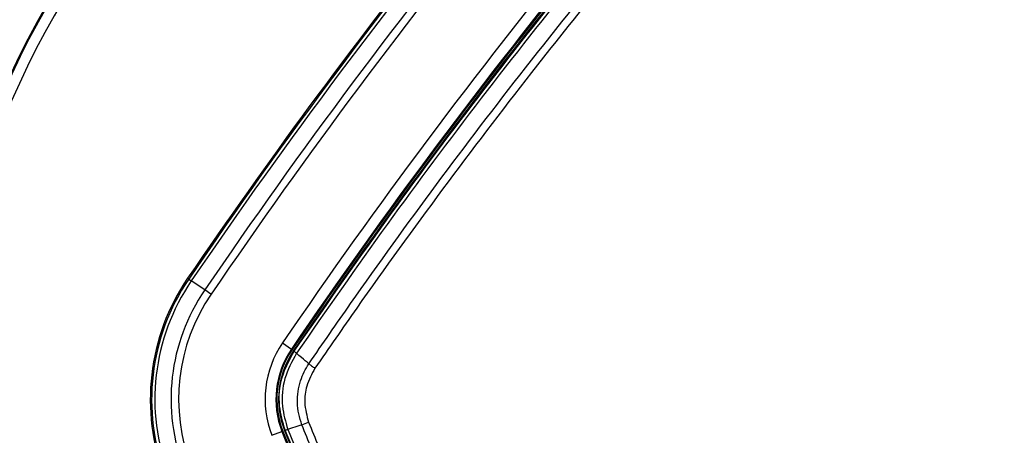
# Model space of a CAD drawing. Header units: millimetres. Extents: x 1591 to 17407, y 888 to 16227.
# Tile 34 of 78: x 3431 to 3613, y 10200 to 10277. Entities that reach past the tile are written whole.
import ezdxf

# ---------------------------------------------------------------- set-up
doc = ezdxf.new("R2010")
doc.units = ezdxf.units.MM
doc.layers.add('COMPONENT_GEOMETRY', color=7, linetype='Continuous')
doc.styles.add('SLDTEXTSTYLE1', font='TXT', dxfattribs={"width": 0.75})
doc.dimstyles.new('SLDDIMSTYLE0', dxfattribs={"dimtxt": 100, "dimasz": 6.604, "dimexe": 0, "dimexo": 0.0625, "dimgap": 25, "dimtad": 0, "dimtih": 1, "dimtoh": 1, "dimdec": 0, "dimlfac": 0.5, "dimrnd": 1e-09, "dimzin": 12, "dimdsep": 46, "dimtxsty": 'SLDTEXTSTYLE1', "dimsah": 1, "dimcen": 0.09, "dimadec": 0, "dimazin": 3, "dimtfac": 1, "dimtdec": 0, "dimtofl": 0, "dimtmove": 0, "dimatfit": 3, "dimfxl": 1, "dimfrac": 2, "dimtolj": 1, "dimtzin": 12, "dimarcsym": 0})

# ---------------------------------------------------------------- blocks, each defined once
blk = doc.blocks.new('_D')
at = {"layer": 'COMPONENT_GEOMETRY', "color": 7, "ltscale": 2}
for p, q in [((8879.1, 12946.13), (8879.1, 8407.68)), ((2657.77, 9298.99), (2657.77, 8407.68)), ((2657.77, 8414.03), (5620.66, 8414.03)), ((8879.1, 8414.03), (5916.21, 8414.03))]:
    blk.add_line(p, q, dxfattribs=at)
for points in [[(2657.77, 8414.03), (2664.37, 8413.02), (2664.37, 8415.05)], [(8879.1, 8414.03), (8872.5, 8415.05), (8872.5, 8413.02)]]:
    blk.add_solid(points, dxfattribs=at)
at = {"layer": 'COMPONENT_GEOMETRY', "color": 7, "ltscale": 2, "insert": (5620.66, 8463.56), "char_height": 100, "attachment_point": 1, "style": 'SLDTEXTSTYLE1'}
blk.add_mtext('3111', dxfattribs=at)

msp = doc.modelspace()

# ---------------------------------------------------------------- linework, layer by layer
at = {"color": 7, "linetype": 'Continuous', "lineweight": 25, "ltscale": 2}
for p, q in [((3462.5, 10228.82), (3462.3, 10228.95)), ((3462.5, 10228.82), (3462.99, 10228.49)), ((3465.47, 10226.8), (3462.99, 10228.49)), ((3466.63, 10226), (3465.47, 10226.8)), ((3479.86, 10216.98), (3481.51, 10215.86)), ((3481.66, 10215.76), (3481.51, 10215.86)), ((3482.05, 10215.49), (3481.93, 10215.58)), ((3482.04, 10215.48), (3482.05, 10215.49)), ((3482.45, 10215.07), (3482.44, 10215.07)), ((3477.89, 10199.89), (3479.76, 10200.61)), ((3479.92, 10200.68), (3479.76, 10200.61)), ((3480.35, 10200.84), (3480.23, 10200.79)), ((3480.36, 10200.83), (3480.35, 10200.84)), ((3480.85, 10200.99), (3480.85, 10200.97)), ((3480.85, 10200.97), (3480.85, 10200.97))]:
    msp.add_line(p, q, dxfattribs=at)
at = {"color": 7, "linetype": 'Continuous', "lineweight": 25, "ltscale": 2, "flags": 128}
msp.add_lwpolyline([(3483.47, 10201.85), (3482.54, 10201.54), (3481.35, 10201.14), (3480.85, 10200.97)], dxfattribs=at)
at = {"color": 7, "linetype": 'Continuous', "lineweight": 25, "ltscale": 4}
for centre, radius, start, end in [((3565.77, 10203.9), 202, 90, 24.5732), ((3565.77, 10203.9), 200, 65.6403, 24.3597), ((3565.77, 10203.9), 196, 66.0814, 23.9186), ((4355.36, 9620.29), 1080.5, 135.71908, 145.72355), ((4355.36, 9620.29), 1079.92, 135.71908, 145.72355), ((4355.36, 9620.29), 1076.92, 135.71908, 145.72355), ((4355.36, 9620.29), 1075.5, 135.71908, 145.72355), ((4355.36, 9620.29), 1059.5, 135.71908, 145.72355), ((4355.36, 9620.29), 1057.5, 135.71908, 145.72355), ((4355.36, 9620.29), 1057.32, 135.71908, 145.72355), ((4355.36, 9620.29), 1057, 135.71908, 145.72355), ((3565.77, 10203.9), 150, 91.6933, 358.3067), ((3565.77, 10203.9), 149.82, 91.6649, 358.3351), ((3565.77, 10203.9), 147.82, 92.3895, 357.6105), ((4355.36, 9620.29), 1080.75, 137.41644, 145.72355), ((2982.16, 10993.49), 1057, 304.27645, 314.28092), ((2982.16, 10993.49), 1057.32, 304.27645, 314.28092), ((2982.16, 10993.49), 1057.5, 304.27645, 314.28092), ((2982.16, 10993.49), 1059.5, 304.27645, 314.28092), ((3495.15, 10206.56), 39.76, 145.7235, 201.1432), ((3495.15, 10206.56), 39.51, 145.7235, 201.1432), ((3495.15, 10206.56), 38.92, 145.7235, 201.1432), ((3495.15, 10206.56), 35.92, 145.7235, 201.1432), ((3495.15, 10206.56), 34.51, 145.7235, 201.1432), ((2982.16, 10993.49), 1075.5, 304.27645, 314.28092), ((2982.16, 10993.49), 1076.92, 304.27645, 314.28092), ((2982.16, 10993.49), 1079.92, 304.27645, 314.28092), ((2982.16, 10993.49), 1080.5, 304.27645, 314.28092), ((3495.15, 10206.56), 18.5, 145.7235, 201.1432), ((3495.15, 10206.56), 16.5, 145.7235, 201.1432), ((3495.15, 10206.56), 16.33, 145.7235, 201.1432), ((3495.15, 10206.56), 16, 145.7235, 201.1432), ((3495.15, 10206.56), 16, 145.7235, 186.7341), ((3483.03, 10216.03), 1.12, 208.5371, 238.4563), ((3472.15, 10234.96), 34.99, 288.874, 291.0208), ((3614.65, 10252.78), 144.63, 201.1432, 248.8568), ((3614.65, 10252.78), 144.45, 201.1432, 248.8568), ((3614.65, 10252.78), 144.13, 201.1432, 248.8568), ((3479.83, 10203.47), 2.68, 281.2906, 292.3365)]:
    msp.add_arc(centre, radius, start, end, dxfattribs=at)
at = {"color": 7, "linetype": 'Continuous', "lineweight": 25, "ltscale": 2}
for points, knots in [([(3482.05, 10215.49), (3487.59, 10223.46), (3498.68, 10239.4), (3516.13, 10262.73), (3534.16, 10285.6), (3552.4, 10307.46), (3570.8, 10328.37), (3586.2, 10345.03), (3595.66, 10354.81), (3598.82, 10358.07)], [0, 0, 0, 0, 0.158217, 0.316434, 0.474012, 0.63159, 0.77897, 0.926349, 1, 1, 1, 1]), ([(3599.25, 10357.69), (3596.09, 10354.43), (3586.63, 10344.64), (3571.22, 10327.97), (3552.81, 10307.06), (3534.57, 10285.2), (3516.54, 10262.32), (3499.08, 10238.99), (3487.99, 10223.05), (3482.45, 10215.07)], [0, 0, 0, 0, 0.073652, 0.221033, 0.368414, 0.525992, 0.68357, 0.841785, 1, 1, 1, 1]), ([(3484.76, 10213.14), (3487.32, 10216.86), (3495.02, 10228.02), (3508.29, 10246.36), (3525.13, 10268.47), (3542.95, 10290.63), (3561.81, 10312.8), (3581.26, 10334.53), (3594.73, 10348.57), (3601.47, 10355.59)], [0, 0, 0, 0, 0.07372, 0.221241, 0.368761, 0.526246, 0.683732, 0.841866, 1, 1, 1, 1]), ([(3602.49, 10354.6), (3595.77, 10347.59), (3582.31, 10333.57), (3562.88, 10311.87), (3544.04, 10289.72), (3526.24, 10267.58), (3509.41, 10245.49), (3496.15, 10227.17), (3488.45, 10216.02), (3485.88, 10212.31)], [0, 0, 0, 0, 0.158052, 0.316267, 0.473672, 0.631237, 0.778693, 0.926279, 1, 1, 1, 1]), ([(3574.18, 10124.01), (3577.89, 10126.58), (3585.32, 10131.7), (3596.35, 10139.58), (3607.3, 10147.6), (3618.15, 10155.76), (3629.15, 10164.24), (3640.27, 10173.07), (3651.51, 10182.24), (3662.64, 10191.56), (3673.65, 10201.06), (3684.55, 10210.71), (3695.33, 10220.52), (3705.99, 10230.48), (3712.98, 10237.24), (3716.47, 10240.62)], [0, 0, 0, 0, 0.073719, 0.147439, 0.221175, 0.29496, 0.36876, 0.447453, 0.526166, 0.604938, 0.683731, 0.762747, 0.841784, 0.920882, 1, 1, 1, 1]), ([(3717.46, 10239.6), (3710.44, 10232.86), (3696.4, 10219.39), (3674.68, 10199.95), (3652.51, 10181.09), (3630.35, 10163.27), (3608.23, 10146.43), (3589.9, 10133.16), (3578.73, 10125.45), (3575.01, 10122.89)], [0, 0, 0, 0, 0.158052, 0.316268, 0.473674, 0.631239, 0.778695, 0.92628, 1, 1, 1, 1]), ([(3576.94, 10120.58), (3584.92, 10126.12), (3600.86, 10137.21), (3624.19, 10154.67), (3647.06, 10172.7), (3668.93, 10190.94), (3689.84, 10209.35), (3706.51, 10224.76), (3716.29, 10234.22), (3719.56, 10237.38)], [0, 0, 0, 0, 0.158215, 0.31643, 0.474008, 0.631586, 0.778967, 0.926348, 1, 1, 1, 1]), ([(3719.94, 10236.95), (3716.68, 10233.8), (3706.9, 10224.33), (3690.24, 10208.93), (3669.33, 10190.53), (3647.47, 10172.29), (3624.6, 10154.26), (3601.27, 10136.81), (3585.33, 10125.72), (3577.36, 10120.18)], [0, 0, 0, 0, 0.073651, 0.22103, 0.36841, 0.525988, 0.683566, 0.841783, 1, 1, 1, 1]), ([(3480.35, 10200.84), (3479.93, 10202.31), (3479.01, 10205.5), (3479.47, 10210.75), (3481.19, 10213.9), (3482.04, 10215.48)], [0, 0, 0, 0, 0.298978, 0.648579, 1, 1, 1, 1]), ([(3482.44, 10215.07), (3481.62, 10213.55), (3479.99, 10210.52), (3479.55, 10205.47), (3480.44, 10202.4), (3480.85, 10200.99)], [0, 0, 0, 0, 0.350443, 0.700656, 1, 1, 1, 1]), ([(3482.44, 10215.07), (3482.38, 10215.12), (3482.25, 10215.23), (3482.13, 10215.35), (3482.05, 10215.44), (3482.05, 10215.47), (3482.04, 10215.48)], [0, 0, 0, 0, 0.25, 0.5, 0.75, 1, 1, 1, 1]), ([(3484.76, 10213.14), (3484.3, 10213.52), (3483.53, 10214.16), (3482.76, 10214.8), (3482.44, 10215.07)], [0, 0, 0, 0, 0.586932, 1, 1, 1, 1]), ([(3483.47, 10201.85), (3483.47, 10201.85), (3482.97, 10203.15), (3482.41, 10205.91), (3482.98, 10209.86), (3484.1, 10212.17), (3484.76, 10213.14), (3484.76, 10213.14)], [0, 0, 0, 0, 0.000012, 0.354377, 0.701124, 0.999994, 1, 1, 1, 1]), ([(3485.88, 10212.31), (3485.3, 10211.24), (3484.21, 10209.26), (3483.78, 10205.71), (3484.38, 10203.5), (3484.7, 10202.3)], [0, 0, 0, 0, 0.349098, 0.645457, 1, 1, 1, 1]), ([(3484.7, 10202.3), (3485.9, 10199.36), (3489.05, 10191.64), (3495.53, 10179.73), (3504.33, 10166.94), (3514.52, 10155.21), (3525.99, 10144.71), (3538.55, 10135.58), (3551.32, 10128.18), (3560.13, 10124.51), (3564.17, 10122.83)], [0, 0, 0, 0, 0.082355, 0.216249, 0.35057, 0.484461, 0.618347, 0.752663, 0.886551, 1, 1, 1, 1]), ([(3480.85, 10200.97), (3480.72, 10200.93), (3480.48, 10200.85), (3480.37, 10200.83), (3480.36, 10200.83), (3480.36, 10200.83)], [0, 0, 0, 0, 0.499354, 0.896725, 1, 1, 1, 1]), ([(3562.7, 10118.49), (3557.8, 10120.57), (3547.97, 10124.74), (3534.23, 10133), (3522.14, 10142.08), (3511.99, 10151.52), (3502.83, 10161.66), (3494.29, 10173.26), (3486.38, 10186.59), (3482.36, 10196.09), (3480.36, 10200.83)], [0, 0, 0, 0, 0.133261, 0.266939, 0.400198, 0.51123, 0.613098, 0.741938, 0.871158, 1, 1, 1, 1]), ([(3480.85, 10200.97), (3482.85, 10196.25), (3486.85, 10186.79), (3494.73, 10173.52), (3503.23, 10161.97), (3512.35, 10151.87), (3522.45, 10142.47), (3534.5, 10133.44), (3548.18, 10125.21), (3557.96, 10121.06), (3562.84, 10118.98)], [0, 0, 0, 0, 0.128848, 0.258072, 0.386917, 0.488772, 0.599788, 0.733051, 0.866734, 1, 1, 1, 1]), ([(3563.72, 10121.6), (3563.72, 10121.6), (3559.6, 10123.19), (3550.78, 10127.07), (3537.85, 10134.46), (3525.18, 10143.71), (3513.6, 10154.3), (3503.31, 10166.15), (3494.39, 10179.06), (3487.91, 10191.11), (3484.62, 10198.86), (3483.47, 10201.85), (3483.47, 10201.85)], [0, 0, 0, 0, 0.000001, 0.113448, 0.247337, 0.381653, 0.515539, 0.649431, 0.783752, 0.917647, 0.999999, 1, 1, 1, 1])]:
    msp.add_open_spline(points, degree=3, knots=knots, dxfattribs=at)
msp.add_open_spline([(3484.76, 10213.14), (3484.83, 10213.08), (3484.98, 10212.96), (3485.26, 10212.75), (3485.56, 10212.53), (3485.78, 10212.38), (3485.88, 10212.31)], degree=3, dxfattribs=at)

# ---------------------------------------------------------------- dimensions: what is measured, and where the dimension line sits
at = {"layer": 'COMPONENT_GEOMETRY', "color": 7, "ltscale": 2}
dim = msp.add_linear_dim(base=(2657.77, 8414.03), p1=(8879.1, 12948.67), p2=(2657.77, 9301.53), dimstyle='SLDDIMSTYLE0', dxfattribs=at)
dim.commit()
dim.dimension.update_dxf_attribs({"geometry": '_D', "text_midpoint": (5768.44, 8414.03), "dimtype": 160})

doc.saveas('drawing.dxf')
